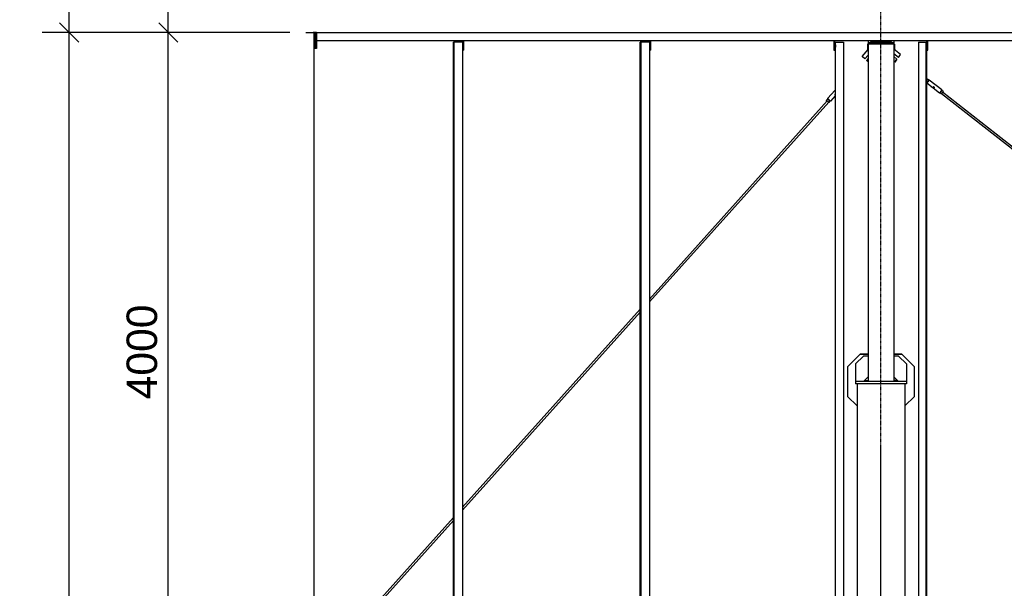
# Model space of a CAD drawing. Extents: x 64716 to 7565828, y -160732 to 5881792.
# Tile 144 of 160: x 265353 to 271515, y 15958 to 19517. Entities that reach past the tile are written whole.
import ezdxf

# ---------------------------------------------------------------- set-up
doc = ezdxf.new("R2010")
doc.units = 0
doc.header["$MEASUREMENT"] = 0
doc.set_wipeout_variables(frame=1)
doc.linetypes.add('DXK_LINE_DOT3', pattern=[5.9187, 2.979, -0.9799, 0.9799, -0.9799])
doc.styles.add('ARIAL', font='arial.ttf')

# ---------------------------------------------------------------- blocks, each defined once
blk = doc.blocks.new('ReferenceModel-137597154-18968 - 1303')
at = {"color": 253, "linetype": 'Continuous'}
for p, q in [((3850, 5799.9), (3850, 2200.1)), ((4150, 5799.9), (4150, 2200.1))]:
    blk.add_line(p, q, dxfattribs=at)
blk = doc.blocks.new('ReferenceModel-137597154-19275 - 1303')
at = {"color": 253, "linetype": 'Continuous'}
for p, q in [((3890, 5974.9), (3840, 5924.9)), ((3840, 5924.9), (3840, 5814.9)), ((3920, 5974.9), (3890, 5974.9)), ((3920, 5974.9), (3920, 5844.9)), ((3920, 5844.9), (3890, 5814.9))]:
    blk.add_line(p, q, dxfattribs=at)
blk = doc.blocks.new('GridLine-137597154-5439 - 1303')
at = {"color": 4, "linetype": 'DXK_LINE_DOT3'}
blk.add_line((4000, -1500), (4000, 17500), dxfattribs=at)
blk = doc.blocks.new('ReferenceModel-137597154-18992 - 1303')
at = {"color": 253, "linetype": 'Continuous'}
for p, q in [((3920, 7950), (3920, 7935)), ((3932.2, 7950), (3932.4, 7949.1)), ((4067.8, 7950), (4067.6, 7949.1)), ((4080, 7950), (4080, 7935)), ((4080, 7935), (3920, 7935)), ((3932.4, 7949.1), (3933.1, 7947.7)), ((3933.1, 7947.7), (3934, 7946.4)), ((3934, 7946.4), (3935.1, 7945.3)), ((3936.3, 7944.3), (3935.1, 7945.3)), ((3937.6, 7943.5), (3936.3, 7944.3)), ((3939.1, 7943), (3937.6, 7943.5)), ((3940.6, 7942.6), (3939.1, 7943)), ((3940.6, 7942.6), (3942.2, 7942.5)), ((4057.8, 7942.5), (3942.2, 7942.5)), ((4057.8, 7942.5), (4059.4, 7942.6)), ((4060.9, 7943), (4059.4, 7942.6)), ((4062.3, 7943.5), (4060.9, 7943)), ((4063.7, 7944.3), (4062.3, 7943.5)), ((4064.9, 7945.3), (4063.7, 7944.3)), ((4066, 7946.4), (4064.9, 7945.3)), ((4066.9, 7947.7), (4066, 7946.4)), ((4067.6, 7949.1), (4066.9, 7947.7))]:
    blk.add_line(p, q, dxfattribs=at)
blk = doc.blocks.new('ReferenceModel-137597154-19256 - 1303')
at = {"color": 253, "linetype": 'Continuous'}
for p, q in [((3920, 7927), (3915.7, 7927)), ((3915.7, 7927), (3915.7, 7887.9))]:
    blk.add_line(p, q, dxfattribs=at)
blk = doc.blocks.new('ReferenceModel-137597154-10428 - 1303')
at = {"color": 253, "linetype": 'Continuous'}
for p, q in [((450, 8000), (450, 7900)), ((458, 8000), (450, 8000)), ((458, 8000), (458, 7900)), ((458, 7900), (450, 7900)), ((3920, 7927), (3915.7, 7927)), ((3915.7, 7927), (3915.7, 7887.9)), ((4084.2, 7927), (4080, 7927)), ((4084.2, 7927), (4084.2, 7892.7))]:
    blk.add_line(p, q, dxfattribs=at)
blk = doc.blocks.new('ReferenceModel-137597154-18977 - 1303')
at = {"color": 253, "linetype": 'Continuous'}
for p, q in [((3706, 7950), (3706, 7890)), ((3712, 7890), (3712, 7950)), ((3706, 7890), (3712, 7890))]:
    blk.add_line(p, q, dxfattribs=at)
blk = doc.blocks.new('ReferenceModel-137597154-19273 - 1303')
at = {"color": 253, "linetype": 'Continuous'}
for p, q in [((4080, 5974.9), (4080, 5844.9)), ((4110, 5974.9), (4080, 5974.9)), ((4110, 5974.9), (4160, 5924.9)), ((4160, 5924.9), (4160, 5814.9)), ((4080, 5844.9), (4110, 5814.9))]:
    blk.add_line(p, q, dxfattribs=at)
blk = doc.blocks.new('ReferenceModel-137597154-18979 - 1303')
at = {"color": 253, "linetype": 'Continuous'}
for p, q in [((4288, 7890), (4288, 7950)), ((4294, 7890), (4294, 7950)), ((4288, 7890), (4294, 7890))]:
    blk.add_line(p, q, dxfattribs=at)
blk = doc.blocks.new('ReferenceModel-137597154-27547 - 1303')
at = {"color": 253, "linetype": 'Continuous'}
for p, q in [((466, 8000), (8984, 8000)), ((466, 7995.5), (466, 7954.5)), ((466, 7950), (8984, 7950))]:
    blk.add_line(p, q, dxfattribs=at)
blk = doc.blocks.new('ReferenceModel-137597154-19247 - 1303')
at = {"color": 253, "linetype": 'Continuous'}
for p, q in [((3920, 7935), (3920, 7927)), ((4080, 7927), (3920, 7927)), ((4080, 7935), (4080, 7927))]:
    blk.add_line(p, q, dxfattribs=at)
blk = doc.blocks.new('ReferenceModel-137597154-19048 - 1303')
at = {"color": 253, "linetype": 'Continuous'}
for p, q in [((3663.9, 7571.3), (2551.1, 6331.4)), ((3672.7, 7563.2), (2551.1, 6313.4)), ((3672.7, 7563.2), (3672.7, 7563.2)), ((3672.7, 7563.2), (3672.7, 7563.2)), ((2493.7, 6267.5), (1381.4, 5028)), ((2493.7, 6249.5), (1381.4, 5010)), ((1324, 4964), (530.6, 4080)), ((1324, 4946), (546.8, 4080))]:
    blk.add_line(p, q, dxfattribs=at)
blk = doc.blocks.new('ReferenceModel-137597154-19254 - 1303')
at = {"color": 253, "linetype": 'Continuous'}
for p, q in [((4160, 5814.9), (3840, 5814.9)), ((3840, 5814.9), (3840, 5799.9)), ((4160, 5799.9), (3840, 5799.9)), ((4160, 5814.9), (4160, 5799.9))]:
    blk.add_line(p, q, dxfattribs=at)
blk = doc.blocks.new('ReferenceModel-137597154-18947 - 1303')
at = {"color": 253, "linetype": 'Continuous'}
for p, q in [((3870.2, 5987.1), (3790.2, 5907.1)), ((3870.2, 5986.9), (3790.2, 5906.9)), ((3920, 5987.1), (3870.2, 5987.1)), ((3870.2, 5987.1), (3870.2, 5986.9)), ((3870.2, 5986.9), (3920, 5986.9)), ((3790.2, 5907.1), (3790.2, 5906.9)), ((3790.2, 5906.9), (3790.2, 5721.9)), ((3897.2, 5822.2), (3920, 5822.2)), ((3850, 5662.2), (3790.2, 5721.9))]:
    blk.add_line(p, q, dxfattribs=at)
blk = doc.blocks.new('ReferenceModel-137597154-18948 - 1303')
at = {"color": 253, "linetype": 'Continuous'}
for p, q in [((4129.7, 5987.1), (4080, 5987.1)), ((4129.7, 5986.9), (4080, 5987)), ((4080, 5986.9), (4129.7, 5986.9)), ((4209.7, 5907.1), (4129.7, 5987.1)), ((4129.7, 5987.1), (4129.7, 5986.9)), ((4129.7, 5987.1), (4129.7, 5986.9)), ((4209.7, 5906.9), (4129.7, 5986.9)), ((4209.7, 5721.9), (4209.7, 5907.1)), ((4102.5, 5822.4), (4080, 5822.4)), ((4209.7, 5721.9), (4150, 5662.2))]:
    blk.add_line(p, q, dxfattribs=at)
blk = doc.blocks.new('ReferenceModel-137597154-18969 - 1303')
at = {"color": 253, "linetype": 'Continuous'}
for q in [(4080, 7927), (4084.2, 7892.7)]:
    blk.add_line((4084.2, 7927), q, dxfattribs=at)
blk = doc.blocks.new('ReferenceModel-137597154-18975 - 1303')
at = {"color": 253, "linetype": 'Continuous'}
for p, q in [((2551, 7950), (2551, 7940)), ((2557, 7950), (2557, 7890)), ((2551.1, 7890), (2557, 7890))]:
    blk.add_line(p, q, dxfattribs=at)
blk = doc.blocks.new('ReferenceModel-137597154-19001 - 1303')
at = {"color": 253, "linetype": 'Continuous'}
for p, q in [((458, 8000), (458, 7900)), ((466, 8000), (458, 8000)), ((466, 8000), (466, 7900)), ((466, 7900), (458, 7900))]:
    blk.add_line(p, q, dxfattribs=at)
blk = doc.blocks.new('ReferenceModel-137597154-19011 - 1303')
at = {"color": 253, "linetype": 'Continuous'}
for p, q in [((3714.1, 7940), (3766.1, 7940)), ((3714.1, 7940), (3714.1, 4070)), ((3714.7, 7921.2), (3714.6, 7920.7)), ((3714.6, 7920.7), (3714.6, 7920)), ((3714.6, 7920), (3714.6, 7919.1)), ((3714.6, 7919.1), (3714.6, 7918.2)), ((3714.6, 7918.2), (3714.6, 7917.2)), ((3714.6, 7917.2), (3714.6, 7916.1)), ((3714.6, 7916.1), (3714.6, 7915)), ((3714.9, 7915), (3714.6, 7915)), ((3714.9, 7915), (3714.6, 7915)), ((3714.6, 7913.9), (3714.6, 7915)), ((3714.6, 7913.9), (3714.6, 7912.8)), ((3714.6, 7912.8), (3714.6, 7911.8)), ((3714.6, 7911.8), (3714.6, 7910.9)), ((3714.6, 7910.9), (3714.6, 7910.1)), ((3714.6, 7910.1), (3714.6, 7909.3)), ((3714.6, 7909.3), (3714.7, 7908.8)), ((3714.7, 7922), (3714.7, 7921.9)), ((3714.7, 7922), (3714.7, 7921.9)), ((3714.7, 7921.9), (3714.8, 7921.7)), ((3714.7, 7921.9), (3714.7, 7921.7)), ((3714.7, 7921.7), (3714.7, 7921.2)), ((3714.7, 7908.8), (3714.7, 7908.3)), ((3714.7, 7908.3), (3714.7, 7908.1)), ((3714.8, 7908.3), (3714.7, 7908.1)), ((3714.7, 7908.1), (3714.7, 7908)), ((3714.7, 7908.1), (3714.7, 7908)), ((3714.8, 7921.7), (3714.8, 7921.2)), ((3714.8, 7921.2), (3714.8, 7920.7)), ((3714.8, 7920.7), (3714.8, 7920)), ((3714.8, 7920), (3714.8, 7919.1)), ((3714.8, 7919.1), (3714.9, 7918.2)), ((3714.9, 7911.8), (3714.8, 7910.9)), ((3714.8, 7910.9), (3714.8, 7910.1)), ((3714.8, 7910.1), (3714.8, 7909.3)), ((3714.8, 7909.3), (3714.8, 7908.8)), ((3714.8, 7908.8), (3714.8, 7908.3)), ((3714.9, 7918.2), (3714.9, 7917.2)), ((3714.9, 7917.2), (3714.9, 7916.1)), ((3714.9, 7916.1), (3714.9, 7915)), ((3714.9, 7915), (3714.9, 7913.9)), ((3714.9, 7913.9), (3714.9, 7912.8)), ((3714.9, 7912.8), (3714.9, 7911.8)), ((3715.5, 7921.2), (3715.4, 7920.7)), ((3715.4, 7920.7), (3715.4, 7920)), ((3715.4, 7920), (3715.4, 7919.1)), ((3715.4, 7919.1), (3715.4, 7918.2)), ((3715.4, 7918.2), (3715.4, 7917.2)), ((3715.4, 7917.2), (3715.4, 7916.1)), ((3715.4, 7916.1), (3715.4, 7915)), ((3715.7, 7915), (3715.4, 7915)), ((3715.7, 7915), (3715.4, 7915)), ((3715.4, 7915), (3715.4, 7913.9)), ((3715.4, 7913.9), (3715.4, 7912.8)), ((3715.4, 7912.8), (3715.4, 7911.8)), ((3715.4, 7911.8), (3715.4, 7910.9)), ((3715.4, 7910.9), (3715.4, 7910.1)), ((3715.4, 7910.1), (3715.4, 7909.3)), ((3715.4, 7909.3), (3715.5, 7908.8)), ((3715.5, 7922), (3715.5, 7921.9)), ((3715.5, 7922), (3715.5, 7921.9)), ((3715.5, 7921.9), (3715.6, 7921.7)), ((3715.5, 7921.9), (3715.5, 7921.7)), ((3715.5, 7921.7), (3715.5, 7921.2)), ((3715.5, 7908.8), (3715.5, 7908.3)), ((3715.5, 7908.3), (3715.5, 7908.1)), ((3715.6, 7908.3), (3715.5, 7908.1)), ((3715.5, 7908.1), (3715.5, 7908)), ((3715.5, 7908.1), (3715.5, 7908)), ((3715.6, 7921.7), (3715.6, 7921.2)), ((3715.6, 7921.2), (3715.6, 7920.7)), ((3715.6, 7920.7), (3715.6, 7920)), ((3715.6, 7920), (3715.6, 7919.1)), ((3715.6, 7919.1), (3715.7, 7918.2)), ((3715.7, 7911.8), (3715.6, 7910.9)), ((3715.6, 7910.9), (3715.6, 7910.1)), ((3715.6, 7910.1), (3715.6, 7909.3)), ((3715.6, 7909.3), (3715.6, 7908.8)), ((3715.6, 7908.8), (3715.6, 7908.3)), ((3715.7, 7918.2), (3715.7, 7917.2)), ((3715.7, 7917.2), (3715.7, 7916.1)), ((3715.7, 7916.1), (3715.7, 7915)), ((3715.7, 7915), (3715.7, 7913.9)), ((3715.7, 7913.9), (3715.7, 7912.8)), ((3715.7, 7912.8), (3715.7, 7911.8)), ((3716.1, -440), (3716.1, 7940)), ((3766.1, 7940), (3766.1, -440)), ((3714.1, 3930), (3714.1, -440)), ((3714.7, -408.8), (3714.6, -409.3)), ((3714.6, -409.3), (3714.6, -410)), ((3714.6, -410), (3714.6, -410.9)), ((3714.6, -410.9), (3714.6, -411.8)), ((3714.6, -411.8), (3714.6, -412.8)), ((3714.6, -412.8), (3714.6, -413.9)), ((3714.6, -413.9), (3714.6, -415)), ((3714.6, -415), (3714.6, -416.1)), ((3714.6, -416.1), (3714.6, -417.2)), ((3714.6, -417.2), (3714.6, -418.2)), ((3714.6, -418.2), (3714.6, -419.1)), ((3714.6, -419.1), (3714.6, -419.9)), ((3714.6, -419.9), (3714.6, -420.7)), ((3714.6, -420.7), (3714.7, -421.2)), ((3714.7, -408), (3714.7, -408.1)), ((3714.7, -408), (3714.7, -408.1)), ((3714.7, -408.1), (3714.8, -408.3)), ((3714.7, -408.1), (3714.7, -408.3)), ((3714.7, -408.3), (3714.7, -408.8)), ((3714.7, -421.2), (3714.7, -421.7)), ((3714.7, -421.7), (3714.7, -421.9)), ((3714.8, -421.7), (3714.7, -421.9)), ((3714.7, -421.9), (3714.7, -422)), ((3714.7, -421.9), (3714.7, -422)), ((3714.8, -408.3), (3714.8, -408.8)), ((3714.8, -408.8), (3714.8, -409.3)), ((3714.8, -409.3), (3714.8, -410)), ((3714.8, -410), (3714.8, -410.9)), ((3714.8, -410.9), (3714.9, -411.8)), ((3714.9, -418.2), (3714.8, -419.1)), ((3714.8, -419.1), (3714.8, -419.9)), ((3714.8, -419.9), (3714.8, -420.7)), ((3714.8, -420.7), (3714.8, -421.2)), ((3714.8, -421.2), (3714.8, -421.7)), ((3714.9, -411.8), (3714.9, -412.8)), ((3714.9, -412.8), (3714.9, -413.9)), ((3714.9, -413.9), (3714.9, -415)), ((3714.9, -415), (3714.9, -416.1)), ((3714.9, -416.1), (3714.9, -417.2)), ((3714.9, -417.2), (3714.9, -418.2)), ((3715.5, -408.8), (3715.4, -409.3)), ((3715.4, -409.3), (3715.4, -410)), ((3715.4, -410), (3715.4, -410.9)), ((3715.4, -410.9), (3715.4, -411.8)), ((3715.4, -411.8), (3715.4, -412.8)), ((3715.4, -412.8), (3715.4, -413.9)), ((3715.4, -413.9), (3715.4, -415)), ((3715.4, -415), (3715.4, -416.1)), ((3715.4, -416.1), (3715.4, -417.2)), ((3715.4, -417.2), (3715.4, -418.2)), ((3715.4, -418.2), (3715.4, -419.1)), ((3715.4, -419.1), (3715.4, -419.9)), ((3715.4, -419.9), (3715.4, -420.7)), ((3715.4, -420.7), (3715.5, -421.2)), ((3715.5, -408), (3715.5, -408.1)), ((3715.5, -408), (3715.5, -408.1)), ((3715.5, -408.1), (3715.6, -408.3)), ((3715.5, -408.1), (3715.5, -408.3)), ((3715.5, -408.3), (3715.5, -408.8)), ((3715.5, -421.2), (3715.5, -421.7)), ((3715.5, -421.7), (3715.5, -421.9)), ((3715.6, -421.7), (3715.5, -421.9)), ((3715.5, -421.9), (3715.5, -422)), ((3715.5, -421.9), (3715.5, -422)), ((3715.6, -408.3), (3715.6, -408.8)), ((3715.6, -408.8), (3715.6, -409.3)), ((3715.6, -409.3), (3715.6, -410)), ((3715.6, -410), (3715.6, -410.9)), ((3715.6, -410.9), (3715.7, -411.8)), ((3715.7, -418.2), (3715.6, -419.1)), ((3715.6, -419.1), (3715.6, -419.9)), ((3715.6, -419.9), (3715.6, -420.7)), ((3715.6, -420.7), (3715.6, -421.2)), ((3715.6, -421.2), (3715.6, -421.7)), ((3715.7, -411.8), (3715.7, -412.8)), ((3715.7, -412.8), (3715.7, -413.9)), ((3715.7, -413.9), (3715.7, -415)), ((3715.7, -415), (3715.7, -416.1)), ((3715.7, -416.1), (3715.7, -417.2)), ((3715.7, -417.2), (3715.7, -418.2)), ((3714.1, -440), (3766.1, -440))]:
    blk.add_line(p, q, dxfattribs=at)
blk = doc.blocks.new('ReferenceModel-137597154-19049 - 1303')
at = {"color": 253, "linetype": 'Continuous'}
for p, q in [((3665.9, 7582.9), (3659.1, 7575.5)), ((3665.7, 7586.4), (3714.1, 7639.7)), ((3665.8, 7586.4), (3665.7, 7586.4)), ((3665.7, 7586.4), (3665.9, 7582.9)), ((3666.1, 7586.1), (3665.8, 7586.4)), ((3665.9, 7582.9), (3665.9, 7582.9)), ((3666.2, 7582.6), (3665.9, 7582.9)), ((3666.7, 7585.6), (3666.1, 7586.1)), ((3666.6, 7582.3), (3666.2, 7582.6)), ((3667.2, 7581.7), (3666.6, 7582.3)), ((3667.4, 7585), (3666.7, 7585.6)), ((3668, 7581.1), (3667.2, 7581.7)), ((3668.4, 7584.1), (3667.4, 7585)), ((3668.9, 7580.3), (3668, 7581.1)), ((3669.5, 7583.2), (3668.4, 7584.1)), ((3669.9, 7579.4), (3668.9, 7580.3)), ((3670.7, 7582.1), (3669.5, 7583.2)), ((3672, 7580.9), (3670.7, 7582.1)), ((3673.4, 7579.6), (3672, 7580.9)), ((3714.1, 7602.6), (3684.2, 7569.6)), ((3714, 7613.8), (3710.3, 7613.7)), ((3713.3, 7613.7), (3710.3, 7613.7)), ((3710.7, 7611.3), (3710.5, 7610.6)), ((3710.5, 7610.6), (3710.5, 7609.9)), ((3710.5, 7609.9), (3710.5, 7609.2)), ((3710.5, 7609.2), (3710.7, 7608.5)), ((3711, 7612), (3710.7, 7611.3)), ((3710.9, 7608.8), (3710.7, 7608.8)), ((3710.7, 7608.5), (3711.1, 7608)), ((3711.4, 7608.9), (3710.9, 7608.8)), ((3711.5, 7612.6), (3711, 7612)), ((3711.1, 7608), (3711.5, 7607.5)), ((3712, 7609.1), (3711.4, 7608.9)), ((3712, 7613.1), (3711.5, 7612.6)), ((3711.9, 7607.1), (3711.5, 7607.5)), ((3712.5, 7606.9), (3711.9, 7607.1)), ((3712.7, 7613.4), (3712, 7613.1)), ((3712.6, 7609.5), (3712, 7609.1)), ((3713.1, 7606.9), (3712.5, 7606.9)), ((3713.1, 7609.9), (3712.6, 7609.5)), ((3713.3, 7613.7), (3712.7, 7613.4)), ((3713.6, 7610.5), (3713.1, 7609.9)), ((3713.7, 7606.9), (3713.1, 7606.9)), ((3714, 7613.8), (3713.3, 7613.7)), ((3714.1, 7611), (3713.6, 7610.5)), ((3714.1, 7607.1), (3713.7, 7606.9)), ((3714.1, 7613.8), (3714, 7613.8)), ((3714.1, 7611.1), (3714.1, 7611)), ((3659.1, 7575.5), (3659.2, 7575.4)), ((3659.2, 7575.5), (3659.1, 7575.5)), ((3659.5, 7575.2), (3659.2, 7575.5)), ((3659.5, 7575.1), (3659.2, 7575.4)), ((3659.9, 7574.9), (3659.5, 7575.2)), ((3659.9, 7574.7), (3659.5, 7575.1)), ((3660.5, 7574.3), (3659.9, 7574.9)), ((3660.6, 7574.1), (3659.9, 7574.7)), ((3661.3, 7573.7), (3660.5, 7574.3)), ((3661.3, 7573.4), (3660.6, 7574.1)), ((3661, 7573.9), (3661, 7573.8)), ((3661.2, 7573.6), (3661, 7573.8)), ((3661, 7573.8), (3661, 7573.8)), ((3661, 7573.8), (3661, 7573.7)), ((3661.3, 7573.5), (3661, 7573.7)), ((3661.6, 7573.3), (3661.2, 7573.6)), ((3662.1, 7572.9), (3661.3, 7573.7)), ((3661.6, 7573.2), (3661.3, 7573.5)), ((3662.2, 7572.6), (3661.3, 7573.4)), ((3662, 7573), (3661.6, 7573.3)), ((3662, 7572.8), (3661.6, 7573.2)), ((3662.6, 7572.5), (3662, 7573)), ((3662.6, 7572.2), (3662, 7572.8)), ((3663.1, 7572), (3662.1, 7572.9)), ((3663.2, 7571.7), (3662.2, 7572.6)), ((3663.2, 7571.9), (3662.6, 7572.5)), ((3663.3, 7571.6), (3662.6, 7572.2)), ((3664.2, 7571.1), (3663.1, 7572)), ((3664, 7571.2), (3663.2, 7571.9)), ((3663.7, 7571.2), (3663.2, 7571.7)), ((3663.8, 7571.2), (3663.3, 7571.6)), ((3664.8, 7570.5), (3664, 7571.2)), ((3665.3, 7570), (3664.2, 7571.1)), ((3665.6, 7569.7), (3664.8, 7570.5)), ((3665, 7570), (3665, 7570)), ((3665.1, 7570), (3665, 7570)), ((3666.5, 7569), (3665.3, 7570)), ((3666.5, 7568.9), (3665.6, 7569.7)), ((3667.6, 7567.9), (3666.5, 7569)), ((3667.4, 7568.1), (3666.5, 7568.9)), ((3666.8, 7568.4), (3666.8, 7568.4)), ((3666.8, 7568.4), (3666.8, 7568.4)), ((3668.2, 7567.4), (3667.4, 7568.1)), ((3668.8, 7566.9), (3667.6, 7567.9)), ((3669, 7566.6), (3668.2, 7567.4)), ((3669.8, 7565.9), (3668.8, 7566.9)), ((3669.8, 7565.9), (3669, 7566.6)), ((3670.8, 7565), (3669.8, 7565.9)), ((3670.4, 7565.3), (3669.8, 7565.9)), ((3670.9, 7578.4), (3669.9, 7579.4)), ((3671, 7564.8), (3670.4, 7565.3)), ((3671.7, 7564.2), (3670.8, 7565)), ((3672.1, 7577.4), (3670.9, 7578.4)), ((3671, 7564.7), (3671, 7564.8)), ((3672.5, 7563.5), (3671.7, 7564.2)), ((3673.2, 7576.4), (3672.1, 7577.4)), ((3673.1, 7562.9), (3672.5, 7563.5)), ((3673.1, 7562.7), (3672.6, 7563.1)), ((3673.5, 7562.4), (3673.1, 7562.9)), ((3673.6, 7562.3), (3673.1, 7562.7)), ((3674.4, 7575.3), (3673.2, 7576.4)), ((3674.9, 7578.3), (3673.4, 7579.6)), ((3673.8, 7562.2), (3673.5, 7562.4)), ((3673.8, 7562.1), (3673.6, 7562.3)), ((3673.8, 7562.2), (3673.9, 7562.1)), ((3673.9, 7562.1), (3673.8, 7562.1)), ((3680.6, 7569.4), (3673.9, 7562.1)), ((3675.5, 7574.3), (3674.4, 7575.3)), ((3676.3, 7577), (3674.9, 7578.3)), ((3676.6, 7573.3), (3675.5, 7574.3)), ((3677.7, 7575.7), (3676.3, 7577)), ((3677.6, 7572.4), (3676.6, 7573.3)), ((3678.4, 7571.6), (3677.6, 7572.4)), ((3679.1, 7574.4), (3677.7, 7575.7)), ((3679.2, 7570.9), (3678.4, 7571.6)), ((3680.3, 7573.3), (3679.1, 7574.4)), ((3679.8, 7570.3), (3679.2, 7570.9)), ((3680.3, 7569.8), (3679.8, 7570.3)), ((3681.4, 7572.3), (3680.3, 7573.3)), ((3680.5, 7569.6), (3680.3, 7569.8)), ((3680.5, 7569.6), (3680.6, 7569.4)), ((3684.2, 7569.6), (3680.6, 7569.4)), ((3682.4, 7571.4), (3681.4, 7572.3)), ((3683.1, 7570.6), (3682.4, 7571.4)), ((3683.7, 7570.1), (3683.1, 7570.6)), ((3684.1, 7569.8), (3683.7, 7570.1)), ((3684.1, 7569.8), (3684.2, 7569.6))]:
    blk.add_line(p, q, dxfattribs=at)
blk = doc.blocks.new('ReferenceModel-137597154-19050 - 1303')
at = {"color": 253, "linetype": 'Continuous'}
for p, q in [((3881.7, 7849.9), (3920, 7892.7)), ((3898.7, 7834.5), (3881.6, 7849.9)), ((3881.7, 7849.9), (3881.6, 7849.9)), ((3881.7, 7849.9), (3881.6, 7849.9)), ((3898.8, 7834.6), (3881.7, 7849.9)), ((3898.8, 7834.6), (3898.7, 7834.5)), ((3898.8, 7834.6), (3898.7, 7834.5)), ((3898.8, 7834.6), (3920, 7858.2)), ((3920, 7837.3), (3909.2, 7825.2)), ((3909.2, 7825.2), (3909.1, 7825.2)), ((3920, 7815.4), (3909.1, 7825.2)), ((3909.2, 7825.2), (3909.1, 7825.2)), ((3920, 7815.6), (3909.2, 7825.2))]:
    blk.add_line(p, q, dxfattribs=at)
blk = doc.blocks.new('ReferenceModel-137597154-19054 - 1303')
at = {"color": 253, "linetype": 'Continuous'}
for p, q in [((4378.4, 7616.3), (4378.4, 7616.3)), ((5448.9, 6777.3), (4378.5, 7616.3)), ((5448.9, 6792.5), (4385.7, 7625.9)), ((6618.6, 5875.6), (5506.2, 6747.6)), ((6618.6, 5860.4), (5506.2, 6732.3)), ((7788.4, 4958.7), (6676, 5830.6)), ((7788.4, 4943.4), (6676, 5815.4)), ((8909.4, 4080), (7845.8, 4913.7)), ((8889.9, 4080), (7845.8, 4898.5))]:
    blk.add_line(p, q, dxfattribs=at)
blk = doc.blocks.new('ReferenceModel-137597154-19055 - 1303')
at = {"color": 253, "linetype": 'Continuous'}
for p, q in [((4288.2, 7704.2), (4287.4, 7703.1)), ((4289, 7705.1), (4288.2, 7704.2)), ((4289.6, 7705.9), (4289, 7705.1)), ((4290.1, 7706.5), (4289.6, 7705.9)), ((4290.5, 7706.9), (4290.1, 7706.5)), ((4290.7, 7707.2), (4290.5, 7706.9)), ((4290.8, 7707.2), (4290.7, 7707.2)), ((4298.7, 7701.1), (4290.8, 7707.2)), ((4286.5, 7702), (4285.9, 7701.1)), ((4286.4, 7685.3), (4285.9, 7685.8)), ((4286.5, 7685.4), (4286.4, 7685.3)), ((4286.4, 7685.3), (4286.9, 7681.8)), ((4287.4, 7703.1), (4286.5, 7702)), ((4286.7, 7685.8), (4286.5, 7685.4)), ((4287.1, 7686.3), (4286.7, 7685.8)), ((4287, 7682), (4286.9, 7681.8)), ((4326.5, 7651.3), (4286.9, 7681.8)), ((4287.3, 7682.4), (4287, 7682)), ((4287.6, 7686.9), (4287.1, 7686.3)), ((4287.7, 7683), (4287.3, 7682.4)), ((4288.2, 7687.8), (4287.6, 7686.9)), ((4288.4, 7683.8), (4287.7, 7683)), ((4289, 7688.7), (4288.2, 7687.8)), ((4289.1, 7684.9), (4288.4, 7683.8)), ((4289.8, 7689.8), (4289, 7688.7)), ((4290.1, 7686.1), (4289.1, 7684.9)), ((4290.7, 7691), (4289.8, 7689.8)), ((4291.1, 7687.4), (4290.1, 7686.1)), ((4291.6, 7692.2), (4290.7, 7691)), ((4292.2, 7688.9), (4291.1, 7687.4)), ((4292.6, 7693.4), (4291.6, 7692.2)), ((4293.4, 7690.4), (4292.2, 7688.9)), ((4293.5, 7694.7), (4292.6, 7693.4)), ((4294.5, 7691.9), (4293.4, 7690.4)), ((4294.5, 7695.9), (4293.5, 7694.7)), ((4295.3, 7697), (4294.5, 7695.9)), ((4295.7, 7693.5), (4294.5, 7691.9)), ((4296.2, 7698), (4295.3, 7697)), ((4296.9, 7695), (4295.7, 7693.5)), ((4296.9, 7699), (4296.2, 7698)), ((4297.5, 7699.7), (4296.9, 7699)), ((4298, 7696.4), (4296.9, 7695)), ((4298, 7700.4), (4297.5, 7699.7)), ((4298.4, 7700.8), (4298, 7700.4)), ((4299, 7697.7), (4298, 7696.4)), ((4298.6, 7701.1), (4298.4, 7700.8)), ((4298.7, 7701.1), (4298.6, 7701.1)), ((4302.2, 7701.6), (4298.7, 7701.1)), ((4300, 7698.9), (4299, 7697.7)), ((4300.7, 7699.8), (4300, 7698.9)), ((4301.4, 7700.6), (4300.7, 7699.8)), ((4301.8, 7701.2), (4301.4, 7700.6)), ((4302.1, 7701.5), (4301.8, 7701.2)), ((4302.2, 7701.6), (4302.1, 7701.5)), ((4381.3, 7640.4), (4302.2, 7701.6)), ((4326.5, 7651.3), (4314.7, 7660.5)), ((4326.4, 7657.3), (4326.2, 7656.7)), ((4326.2, 7656.7), (4326.2, 7656.1)), ((4326.2, 7656.1), (4326.3, 7655.5)), ((4326.3, 7655.5), (4326.6, 7654.9)), ((4326.6, 7657.8), (4326.4, 7657.3)), ((4366, 7620.7), (4326.5, 7651.3)), ((4327.1, 7658.2), (4326.6, 7657.8)), ((4326.6, 7654.9), (4326.9, 7654.4)), ((4326.9, 7654.4), (4327.4, 7653.8)), ((4327.6, 7658.6), (4327.1, 7658.2)), ((4328, 7653.3), (4327.4, 7653.8)), ((4327.4, 7653.8), (4327.9, 7653.3)), ((4328.3, 7658.9), (4327.6, 7658.6)), ((4328.6, 7652.9), (4327.9, 7653.3)), ((4328, 7658.8), (4328, 7658.4)), ((4328, 7658.4), (4328.2, 7657.9)), ((4328.6, 7652.9), (4328, 7653.3)), ((4328.2, 7657.9), (4328.5, 7657.3)), ((4328.9, 7659), (4328.3, 7658.9)), ((4328.5, 7657.3), (4328.9, 7656.8)), ((4329.2, 7652.6), (4328.6, 7652.9)), ((4332.7, 7659.5), (4328.9, 7659)), ((4329.6, 7659), (4328.9, 7659)), ((4328.9, 7656.8), (4329.4, 7656.2)), ((4329.9, 7652.4), (4329.2, 7652.6)), ((4329.9, 7655.8), (4329.4, 7656.2)), ((4332.7, 7659.5), (4329.6, 7659)), ((4330.4, 7658.9), (4329.6, 7659)), ((4330.5, 7655.3), (4329.9, 7655.8)), ((4330.5, 7652.3), (4329.9, 7652.4)), ((4331.1, 7658.6), (4330.4, 7658.9)), ((4331.1, 7655), (4330.5, 7655.3)), ((4331.1, 7652.3), (4330.5, 7652.3)), ((4331.7, 7658.2), (4331.1, 7658.6)), ((4331.8, 7654.8), (4331.1, 7655)), ((4331.7, 7652.5), (4331.1, 7652.3)), ((4332.2, 7657.7), (4331.7, 7658.2)), ((4332.2, 7652.8), (4331.7, 7652.5)), ((4332.4, 7654.6), (4331.8, 7654.8)), ((4332.2, 7657.7), (4332.6, 7657.1)), ((4332.6, 7653.2), (4332.2, 7652.8)), ((4332.9, 7654.6), (4332.4, 7654.6)), ((4332.6, 7657.1), (4333, 7656.4)), ((4332.9, 7653.8), (4332.6, 7653.2)), ((4333.1, 7654.7), (4332.9, 7654.6)), ((4333.1, 7654.4), (4332.9, 7653.8)), ((4333, 7656.4), (4333.1, 7655.8)), ((4333.1, 7655.8), (4333.2, 7655.1)), ((4333.2, 7655.1), (4333.1, 7654.4)), ((4369.5, 7621.1), (4366, 7620.7)), ((4366.1, 7620.8), (4366, 7620.7)), ((4366.4, 7621.2), (4366.1, 7620.8)), ((4366.9, 7621.9), (4366.4, 7621.2)), ((4367.5, 7622.7), (4366.9, 7621.9)), ((4368.3, 7623.7), (4367.5, 7622.7)), ((4369.2, 7624.9), (4368.3, 7623.7)), ((4370.2, 7626.3), (4369.2, 7624.9)), ((4369.6, 7621.2), (4369.5, 7621.1)), ((4377.4, 7615), (4369.5, 7621.1)), ((4369.8, 7621.6), (4369.6, 7621.2)), ((4370.2, 7622.1), (4369.8, 7621.6)), ((4371.3, 7627.7), (4370.2, 7626.3)), ((4370.7, 7622.7), (4370.2, 7622.1)), ((4371.3, 7623.6), (4370.7, 7622.7)), ((4372.5, 7629.3), (4371.3, 7627.7)), ((4372.1, 7624.5), (4371.3, 7623.6)), ((4372.9, 7625.6), (4372.1, 7624.5)), ((4373.7, 7630.8), (4372.5, 7629.3)), ((4373.8, 7626.8), (4372.9, 7625.6)), ((4374.9, 7632.4), (4373.7, 7630.8)), ((4374.7, 7628), (4373.8, 7626.8)), ((4375.6, 7629.2), (4374.7, 7628)), ((4376, 7633.9), (4374.9, 7632.4)), ((4376.6, 7630.5), (4375.6, 7629.2)), ((4377.1, 7635.3), (4376, 7633.9)), ((4377.5, 7631.7), (4376.6, 7630.5)), ((4378.2, 7636.6), (4377.1, 7635.3)), ((4377.5, 7615.1), (4377.4, 7615)), ((4377.5, 7615.1), (4377.4, 7615)), ((4378.4, 7632.8), (4377.5, 7631.7)), ((4377.7, 7615.5), (4377.5, 7615.1)), ((4377.7, 7615.3), (4377.5, 7615.1)), ((4378.1, 7616), (4377.7, 7615.5)), ((4378.1, 7615.8), (4377.7, 7615.3)), ((4378.6, 7616.6), (4378.1, 7616)), ((4378.5, 7616.3), (4378.1, 7615.8)), ((4379.1, 7637.7), (4378.2, 7636.6)), ((4379.2, 7633.8), (4378.4, 7632.8)), ((4379.2, 7617.5), (4378.6, 7616.6)), ((4379.9, 7638.7), (4379.1, 7637.7)), ((4380, 7634.8), (4379.2, 7633.8)), ((4380, 7618.4), (4379.2, 7617.5)), ((4379.5, 7617.7), (4379.5, 7617.7)), ((4379.6, 7617.7), (4379.6, 7617.6)), ((4379.6, 7617.7), (4379.6, 7617.7)), ((4380.3, 7618.8), (4379.8, 7618.2)), ((4379.8, 7618.2), (4379.8, 7618.1)), ((4380.5, 7639.5), (4379.9, 7638.7)), ((4380.6, 7635.5), (4380, 7634.8)), ((4380.8, 7619.5), (4380, 7618.4)), ((4380.9, 7619.5), (4380.3, 7618.8)), ((4380.9, 7640), (4380.5, 7639.5)), ((4381.1, 7636.2), (4380.6, 7635.5)), ((4381.7, 7620.7), (4380.8, 7619.5)), ((4381.2, 7640.4), (4380.9, 7640)), ((4381.5, 7620.4), (4380.9, 7619.5)), ((4381.1, 7619.6), (4381, 7619.5)), ((4381.5, 7636.6), (4381.1, 7636.2)), ((4381.1, 7619.5), (4381.1, 7619.5)), ((4381.3, 7640.4), (4381.2, 7640.4)), ((4381.3, 7640.4), (4381.8, 7636.9)), ((4381.7, 7636.9), (4381.5, 7636.6)), ((4382.1, 7621.2), (4381.5, 7620.4)), ((4381.8, 7636.9), (4381.7, 7636.9)), ((4382.6, 7621.9), (4381.7, 7620.7)), ((4389.7, 7630.8), (4381.8, 7636.9)), ((4382.8, 7622.1), (4382.1, 7621.2)), ((4383.6, 7623.1), (4382.6, 7621.9)), ((4383.6, 7623.1), (4382.8, 7622.1)), ((4384.5, 7624.4), (4383.6, 7623.1)), ((4384.3, 7624), (4383.6, 7623.1)), ((4385, 7624.9), (4384.3, 7624)), ((4385.5, 7625.6), (4384.5, 7624.4)), ((4385.6, 7625.7), (4385, 7624.9)), ((4386.3, 7626.7), (4385.5, 7625.6)), ((4386.3, 7626.5), (4385.6, 7625.7)), ((4386.3, 7626.3), (4385.9, 7625.7)), ((4386.2, 7626.3), (4385.9, 7625.8)), ((4386.8, 7627), (4386.2, 7626.3)), ((4387.2, 7627.7), (4386.3, 7626.7)), ((4387.1, 7627.4), (4386.3, 7626.3)), ((4386.8, 7627.2), (4386.3, 7626.5)), ((4387.3, 7627.8), (4386.8, 7627.2)), ((4387.3, 7627.6), (4386.8, 7627)), ((4387.9, 7628.4), (4387.1, 7627.4)), ((4387.9, 7628.7), (4387.2, 7627.7)), ((4387.6, 7628.3), (4387.3, 7627.8)), ((4387.6, 7628.1), (4387.3, 7627.6)), ((4387.9, 7628.6), (4387.6, 7628.3)), ((4387.9, 7628.5), (4387.6, 7628.1)), ((4388.5, 7629.4), (4387.9, 7628.7)), ((4388.5, 7629.2), (4387.9, 7628.4)), ((4388.1, 7628.8), (4387.9, 7628.6)), ((4388.1, 7628.7), (4387.9, 7628.5)), ((4388.1, 7628.9), (4388.1, 7628.9)), ((4388.1, 7628.8), (4388.1, 7628.8)), ((4388.1, 7628.8), (4388.1, 7628.7)), ((4389, 7630.1), (4388.5, 7629.4)), ((4389, 7629.9), (4388.5, 7629.2)), ((4389.4, 7630.5), (4389, 7630.1)), ((4389.4, 7630.4), (4389, 7629.9)), ((4389.6, 7630.8), (4389.4, 7630.5)), ((4389.6, 7630.7), (4389.4, 7630.4)), ((4389.7, 7630.8), (4389.6, 7630.7)), ((4389.7, 7630.8), (4389.6, 7630.8))]:
    blk.add_line(p, q, dxfattribs=at)
blk = doc.blocks.new('ReferenceModel-137597154-19057 - 1303')
at = {"color": 253, "linetype": 'Continuous'}
for p, q in [((4122.8, 7862.4), (4080, 7896)), ((4108.7, 7844.3), (4080, 7866.8)), ((4100, 7833.3), (4080, 7849)), ((4085.8, 7815.2), (4100, 7833.3)), ((4100.1, 7833.3), (4085.9, 7815.2)), ((4100.1, 7833.3), (4100, 7833.3)), ((4100.1, 7833.3), (4100, 7833.3)), ((4108.7, 7844.3), (4122.9, 7862.4)), ((4108.7, 7844.3), (4122.8, 7862.4)), ((4108.7, 7844.3), (4108.7, 7844.3)), ((4122.9, 7862.4), (4122.8, 7862.4)), ((4085.8, 7815.2), (4080, 7819.8)), ((4085.9, 7815.2), (4085.8, 7815.2)), ((4085.9, 7815.2), (4085.8, 7815.2))]:
    blk.add_line(p, q, dxfattribs=at)
blk = doc.blocks.new('ReferenceModel-137597154-19062 - 1303')
at = {"color": 253, "linetype": 'Continuous'}
for p, q in [((2493.8, 7940), (2493.7, 7940)), ((2493.7, 7940), (2493.7, -440)), ((2493.8, -440), (2493.8, 7940)), ((2493.9, 7940), (2493.8, 7940)), ((2494, 7940), (2493.9, 7940)), ((2494.3, 7940), (2494, 7940)), ((2494.6, 7940), (2494.3, 7940)), ((2495, 7940), (2494.6, 7940)), ((2495.5, 7940), (2495, 7940)), ((2496.1, 7940), (2495.5, 7940)), ((2496.1, -440), (2496.1, 7940)), ((2496.1, 7940), (2496.1, 7940)), ((2496.1, 7940), (2496.1, 7940)), ((2496.1, -440), (2496.1, 7940)), ((2551.1, 7940), (2496.1, 7940)), ((2496.1, 7940), (2496.1, -440)), ((2551.1, 7940), (2551.1, -440)), ((2493.8, -440), (2493.7, -440)), ((2493.8, -440), (2493.7, -440)), ((2493.9, -440), (2493.8, -440)), ((2494, -440), (2493.9, -440)), ((2494.3, -440), (2494, -440)), ((2494.6, -440), (2494.3, -440)), ((2495, -440), (2494.6, -440)), ((2495.5, -440), (2495, -440)), ((2496.1, -440), (2495.5, -440)), ((2496.1, -440), (2496.1, -440)), ((2496.1, -440), (2496.1, -440)), ((2551.1, -440), (2496.1, -440))]:
    blk.add_line(p, q, dxfattribs=at)
blk = doc.blocks.new('ReferenceModel-137597154-19097 - 1303')
at = {"color": 253, "linetype": 'Continuous'}
for p, q in [((4233.9, 7940), (4285.9, 7940)), ((4233.9, 7940), (4233.9, -440)), ((4283.9, -440), (4283.9, 7940)), ((4284.4, 7920), (4284.3, 7919.1)), ((4284.3, 7919.1), (4284.3, 7918.2)), ((4284.3, 7918.2), (4284.3, 7917.2)), ((4284.3, 7917.2), (4284.3, 7916.1)), ((4284.3, 7916.1), (4284.3, 7915)), ((4284.6, 7915), (4284.3, 7915)), ((4284.6, 7915), (4284.3, 7915)), ((4284.3, 7915), (4284.3, 7913.9)), ((4284.3, 7913.9), (4284.3, 7912.8)), ((4284.3, 7912.8), (4284.3, 7911.8)), ((4284.3, 7911.8), (4284.3, 7910.9)), ((4284.3, 7910.9), (4284.4, 7910.1)), ((4284.5, 7922), (4284.4, 7921.9)), ((4284.4, 7921.9), (4284.4, 7921.7)), ((4284.4, 7921.7), (4284.4, 7921.2)), ((4284.4, 7921.2), (4284.4, 7920.7)), ((4284.4, 7920.7), (4284.4, 7920)), ((4284.4, 7910.1), (4284.4, 7909.3)), ((4284.4, 7909.3), (4284.4, 7908.8)), ((4284.4, 7908.8), (4284.4, 7908.3)), ((4284.4, 7908.3), (4284.4, 7908.1)), ((4284.4, 7908.1), (4284.5, 7908)), ((4284.5, 7922), (4284.5, 7921.9)), ((4284.5, 7921.9), (4284.5, 7921.7)), ((4284.5, 7921.7), (4284.5, 7921.2)), ((4284.5, 7921.2), (4284.5, 7920.7)), ((4284.5, 7920.7), (4284.6, 7920)), ((4284.6, 7910.1), (4284.5, 7909.3)), ((4284.5, 7909.3), (4284.5, 7908.8)), ((4284.5, 7908.8), (4284.5, 7908.3)), ((4284.5, 7908.3), (4284.5, 7908.1)), ((4284.5, 7908.1), (4284.5, 7908)), ((4284.6, 7920), (4284.6, 7919.1)), ((4284.6, 7919.1), (4284.6, 7918.2)), ((4284.6, 7918.2), (4284.6, 7917.2)), ((4284.6, 7917.2), (4284.6, 7916.1)), ((4284.6, 7915), (4284.6, 7916.1)), ((4284.6, 7915), (4284.6, 7913.9)), ((4284.6, 7913.9), (4284.6, 7912.8)), ((4284.6, 7912.8), (4284.6, 7911.8)), ((4284.6, 7911.8), (4284.6, 7910.9)), ((4284.6, 7910.9), (4284.6, 7910.1)), ((4285.2, 7920), (4285.1, 7919.1)), ((4285.1, 7919.1), (4285.1, 7918.2)), ((4285.1, 7918.2), (4285.1, 7917.2)), ((4285.1, 7917.2), (4285.1, 7916.1)), ((4285.1, 7916.1), (4285.1, 7915)), ((4285.1, 7915), (4285.1, 7913.9)), ((4285.1, 7913.9), (4285.1, 7912.8)), ((4285.1, 7912.8), (4285.1, 7911.8)), ((4285.1, 7911.8), (4285.1, 7910.9)), ((4285.1, 7910.9), (4285.2, 7910.1)), ((4285.3, 7922), (4285.2, 7921.9)), ((4285.2, 7921.9), (4285.2, 7921.7)), ((4285.2, 7921.7), (4285.2, 7921.2)), ((4285.2, 7921.2), (4285.2, 7920.7)), ((4285.2, 7920.7), (4285.2, 7920)), ((4285.2, 7910.1), (4285.2, 7909.3)), ((4285.2, 7909.3), (4285.2, 7908.8)), ((4285.2, 7908.8), (4285.2, 7908.3)), ((4285.2, 7908.3), (4285.2, 7908.1)), ((4285.2, 7908.1), (4285.3, 7908)), ((4285.3, 7922), (4285.3, 7921.9)), ((4285.3, 7921.9), (4285.3, 7921.7)), ((4285.3, 7921.7), (4285.3, 7921.2)), ((4285.3, 7921.2), (4285.3, 7920.7)), ((4285.3, 7920.7), (4285.4, 7920)), ((4285.4, 7910.1), (4285.3, 7909.3)), ((4285.3, 7909.3), (4285.3, 7908.8)), ((4285.3, 7908.8), (4285.3, 7908.3)), ((4285.3, 7908.3), (4285.3, 7908.1)), ((4285.3, 7908.1), (4285.3, 7908)), ((4285.4, 7920), (4285.4, 7919.1)), ((4285.4, 7919.1), (4285.4, 7918.2)), ((4285.4, 7918.2), (4285.4, 7917.2)), ((4285.4, 7917.2), (4285.4, 7916.1)), ((4285.4, 7916.1), (4285.4, 7915)), ((4285.4, 7915), (4285.4, 7913.9)), ((4285.4, 7913.9), (4285.4, 7912.8)), ((4285.4, 7912.8), (4285.4, 7911.8)), ((4285.4, 7911.8), (4285.4, 7910.9)), ((4285.4, 7910.9), (4285.4, 7910.1)), ((4285.9, 7940), (4285.9, 4070)), ((4285.9, 3930), (4285.9, -440)), ((4284.4, -410), (4284.3, -410.9)), ((4284.3, -410.9), (4284.3, -411.8)), ((4284.3, -411.8), (4284.3, -412.8)), ((4284.3, -412.8), (4284.3, -413.9)), ((4284.3, -413.9), (4284.3, -415)), ((4284.6, -415), (4284.3, -415)), ((4284.6, -415), (4284.3, -415)), ((4284.3, -415), (4284.3, -416.1)), ((4284.3, -416.1), (4284.3, -417.2)), ((4284.3, -417.2), (4284.3, -418.2)), ((4284.3, -418.2), (4284.3, -419.1)), ((4284.3, -419.1), (4284.4, -419.9)), ((4284.5, -408), (4284.4, -408.1)), ((4284.4, -408.1), (4284.4, -408.3)), ((4284.4, -408.3), (4284.4, -408.8)), ((4284.4, -408.8), (4284.4, -409.3)), ((4284.4, -409.3), (4284.4, -410)), ((4284.4, -419.9), (4284.4, -420.7)), ((4284.4, -420.7), (4284.4, -421.2)), ((4284.4, -421.2), (4284.4, -421.7)), ((4284.4, -421.7), (4284.4, -421.9)), ((4284.4, -421.9), (4284.5, -422)), ((4284.5, -408), (4284.5, -408.1)), ((4284.5, -408.1), (4284.5, -408.3)), ((4284.5, -408.3), (4284.5, -408.8)), ((4284.5, -408.8), (4284.5, -409.3)), ((4284.5, -409.3), (4284.6, -410)), ((4284.6, -419.9), (4284.5, -420.7)), ((4284.5, -420.7), (4284.5, -421.2)), ((4284.5, -421.2), (4284.5, -421.7)), ((4284.5, -421.7), (4284.5, -421.9)), ((4284.5, -421.9), (4284.5, -422)), ((4284.6, -410), (4284.6, -410.9)), ((4284.6, -410.9), (4284.6, -411.8)), ((4284.6, -411.8), (4284.6, -412.8)), ((4284.6, -412.8), (4284.6, -413.9)), ((4284.6, -413.9), (4284.6, -415)), ((4284.6, -415), (4284.6, -416.1)), ((4284.6, -416.1), (4284.6, -417.2)), ((4284.6, -417.2), (4284.6, -418.2)), ((4284.6, -418.2), (4284.6, -419.1)), ((4284.6, -419.1), (4284.6, -419.9)), ((4285.2, -410), (4285.1, -410.9)), ((4285.1, -410.9), (4285.1, -411.8)), ((4285.1, -411.8), (4285.1, -412.8)), ((4285.1, -412.8), (4285.1, -413.9)), ((4285.1, -413.9), (4285.1, -415)), ((4285.4, -415), (4285.1, -415)), ((4285.4, -415), (4285.1, -415)), ((4285.1, -415), (4285.1, -416.1)), ((4285.1, -416.1), (4285.1, -417.2)), ((4285.1, -417.2), (4285.1, -418.2)), ((4285.1, -418.2), (4285.1, -419.1)), ((4285.1, -419.1), (4285.2, -419.9)), ((4285.3, -408), (4285.2, -408.1)), ((4285.2, -408.1), (4285.2, -408.3)), ((4285.2, -408.3), (4285.2, -408.8)), ((4285.2, -408.8), (4285.2, -409.3)), ((4285.2, -409.3), (4285.2, -410)), ((4285.2, -419.9), (4285.2, -420.7)), ((4285.2, -420.7), (4285.2, -421.2)), ((4285.2, -421.2), (4285.2, -421.7)), ((4285.2, -421.7), (4285.2, -421.9)), ((4285.2, -421.9), (4285.3, -422)), ((4285.3, -408), (4285.3, -408.1)), ((4285.3, -408.1), (4285.3, -408.3)), ((4285.3, -408.3), (4285.3, -408.8)), ((4285.3, -408.8), (4285.3, -409.3)), ((4285.3, -409.3), (4285.4, -410)), ((4285.4, -419.9), (4285.3, -420.7)), ((4285.3, -420.7), (4285.3, -421.2)), ((4285.3, -421.2), (4285.3, -421.7)), ((4285.3, -421.7), (4285.3, -421.9)), ((4285.3, -421.9), (4285.3, -422)), ((4285.4, -410), (4285.4, -410.9)), ((4285.4, -410.9), (4285.4, -411.8)), ((4285.4, -411.8), (4285.4, -412.8)), ((4285.4, -412.8), (4285.4, -413.9)), ((4285.4, -413.9), (4285.4, -415)), ((4285.4, -415), (4285.4, -416.1)), ((4285.4, -416.1), (4285.4, -417.2)), ((4285.4, -417.2), (4285.4, -418.2)), ((4285.4, -418.2), (4285.4, -419.1)), ((4285.4, -419.1), (4285.4, -419.9)), ((4233.9, -440), (4285.9, -440))]:
    blk.add_line(p, q, dxfattribs=at)
blk = doc.blocks.new('ReferenceModel-137597154-19255 - 1303')
at = {"color": 253, "linetype": 'Continuous'}
for p, q in [((3920, 7927), (3920, 5814.9)), ((4080, 7927), (4080, 5814.9))]:
    blk.add_line(p, q, dxfattribs=at)
blk = doc.blocks.new('ReferenceModel-137597154-27548 - 1303')
at = {"color": 253, "linetype": 'Continuous'}
for p, q in [((1324, -440), (1324, 7940)), ((1324.1, 7940), (1324, 7940)), ((1324, 7940), (1324, 7940)), ((1324, 7940), (1324, -440)), ((1324.3, 7940), (1324.1, 7940)), ((1324.5, 7940), (1324.3, 7940)), ((1324.9, 7940), (1324.5, 7940)), ((1325.3, 7940), (1324.9, 7940)), ((1325.8, 7940), (1325.3, 7940)), ((1326.3, 7940), (1325.8, 7940)), ((1326.4, 7940), (1326.3, 7940)), ((1326.4, 7940), (1326.3, 7940)), ((1326.3, -440), (1326.3, 7940)), ((1326.4, -440), (1326.4, 7940)), ((1381.4, 7940), (1326.4, 7940)), ((1326.4, 7940), (1326.4, -440)), ((1381.4, 7940), (1381.4, -440)), ((1324, -440), (1324, -440)), ((1324, -440), (1324, -440)), ((1324.1, -440), (1324, -440)), ((1324.3, -440), (1324.1, -440)), ((1324.5, -440), (1324.3, -440)), ((1324.9, -440), (1324.5, -440)), ((1325.3, -440), (1324.9, -440)), ((1325.8, -440), (1325.3, -440)), ((1326.3, -440), (1325.8, -440)), ((1326.4, -440), (1326.3, -440)), ((1326.4, -440), (1326.3, -440)), ((1381.4, -440), (1326.4, -440))]:
    blk.add_line(p, q, dxfattribs=at)
blk = doc.blocks.new('ReferenceModel-137597154-19278 - 1303')
at = {"color": 253, "linetype": 'Continuous'}
blk.add_line((4000, 4000), (4000, 5400), dxfattribs=at)
blk = doc.blocks.new('ReferenceModel-137597154-27545 - 1303')
at = {"color": 253, "linetype": 'Continuous'}
for p, q in [((1381, 7950), (1381, 7940)), ((1387, 7950), (1387, 7890)), ((1381.4, 7890), (1387, 7890))]:
    blk.add_line(p, q, dxfattribs=at)
blk = doc.blocks.new('ReferenceModel-137597154-27553 - 1303')
at = {"color": 253, "linetype": 'Continuous'}
for p, q in [((400, 8000), (445.5, 8000)), ((446.2, 8000), (445.5, 8000)), ((447.5, 8000), (446.9, 8000)), ((448.1, 8000), (447.5, 8000)), ((448.7, 8000), (448.1, 8000)), ((449.1, 8000), (448.7, 8000)), ((449.5, 8000), (449.1, 8000)), ((449.8, 8000), (449.5, 8000)), ((449.9, 8000), (449.8, 8000)), ((450, 8000), (449.9, 8000)), ((450, 7900), (450, -400)), ((400, -500), (445.5, -500)), ((446.2, -500), (445.5, -500)), ((447.5, -500), (446.9, -500)), ((448.1, -500), (447.5, -500)), ((448.7, -500), (448.1, -500)), ((449.1, -500), (448.7, -500)), ((449.5, -500), (449.1, -500)), ((449.8, -500), (449.5, -500)), ((449.9, -500), (449.8, -500)), ((450, -500), (449.9, -500))]:
    blk.add_line(p, q, dxfattribs=at)
blk = doc.blocks.new('StraightDimension-137597154-5085 - 1303')
at = {"color": 174, "linetype": 'Continuous'}
for p, q in [((-1020.7, 7940), (-1140.7, 8060)), ((300.2, 8000), (-1250.7, 8000)), ((-1080.7, -499.6), (-1080.7, 8000)), ((-1140.7, -439.6), (-1020.7, -559.6)), ((300.2, -499.6), (-1250.7, -499.6))]:
    blk.add_line(p, q, dxfattribs=at)
at = {"color": 0}
blk.add_wipeout([(-1110.7, 4086.7), (-1390.7, 4086.7), (-1390.7, 3413.7), (-1110.7, 3413.7)], dxfattribs=at)
at = {"color": 96, "style": 'ARIAL'}
blk.add_text('8500', height=191.02, rotation=90.00021, dxfattribs=at).set_placement((-1150.7, 3453.7))
blk = doc.blocks.new('StraightDimension-137597154-5035 - 1303')
at = {"color": 174, "linetype": 'Continuous'}
for p, q in [((-400.8, 11940), (-520.8, 12060)), ((3900, 12000), (-630.8, 12000)), ((-460.8, 8000), (-460.8, 12000)), ((-520.8, 8060), (-400.8, 7940)), ((300.2, 8000), (-630.8, 8000))]:
    blk.add_line(p, q, dxfattribs=at)
at = {"color": 0}
blk.add_wipeout([(-490.8, 10336.5), (-770.8, 10336.5), (-770.8, 9663.5), (-490.8, 9663.5)], dxfattribs=at)
at = {"color": 96, "style": 'ARIAL'}
blk.add_text('4000', height=191.02, rotation=90.00021, dxfattribs=at).set_placement((-530.8, 9703.5))
blk = doc.blocks.new('StraightDimension-137597154-5045 - 1303')
at = {"color": 174, "linetype": 'Continuous'}
for p, q in [((-400.8, 7940), (-520.8, 8060)), ((300.2, 8000), (-630.8, 8000)), ((-460.8, 4000), (-460.8, 8000)), ((-520.8, 4060), (-400.8, 3940)), ((3900, 4000), (-630.8, 4000))]:
    blk.add_line(p, q, dxfattribs=at)
at = {"color": 0}
blk.add_wipeout([(-490.8, 6336.5), (-770.8, 6336.5), (-770.8, 5663.5), (-490.8, 5663.5)], dxfattribs=at)
at = {"color": 96, "style": 'ARIAL'}
blk.add_text('4000', height=191.02, rotation=90.00021, dxfattribs=at).set_placement((-530.8, 5703.5))
blk = doc.blocks.new('StraightDimension-137597154-5063 - 1303')
at = {"color": 174, "linetype": 'Continuous'}
for p, q in [((-1080.7, 8000), (-1080.7, 16500)), ((-1140.7, 8060), (-1020.7, 7940)), ((300.2, 8000), (-1250.7, 8000))]:
    blk.add_line(p, q, dxfattribs=at)

msp = doc.modelspace()

# ---------------------------------------------------------------- block references
at = {"rotation": 360}
for name in ['GridLine-137597154-5439 - 1303', 'StraightDimension-137597154-5085 - 1303', 'ReferenceModel-137597154-27553 - 1303', 'ReferenceModel-137597154-10428 - 1303', 'ReferenceModel-137597154-19001 - 1303', 'ReferenceModel-137597154-27547 - 1303', 'ReferenceModel-137597154-27548 - 1303', 'ReferenceModel-137597154-27545 - 1303', 'ReferenceModel-137597154-19062 - 1303', 'ReferenceModel-137597154-18975 - 1303', 'ReferenceModel-137597154-18977 - 1303', 'ReferenceModel-137597154-19011 - 1303', 'ReferenceModel-137597154-19256 - 1303', 'ReferenceModel-137597154-18992 - 1303', 'ReferenceModel-137597154-19247 - 1303', 'ReferenceModel-137597154-19255 - 1303', 'ReferenceModel-137597154-18969 - 1303', 'ReferenceModel-137597154-19097 - 1303', 'ReferenceModel-137597154-18979 - 1303', 'ReferenceModel-137597154-19050 - 1303', 'ReferenceModel-137597154-19057 - 1303', 'ReferenceModel-137597154-19055 - 1303', 'ReferenceModel-137597154-19049 - 1303', 'ReferenceModel-137597154-19054 - 1303', 'ReferenceModel-137597154-19048 - 1303', 'ReferenceModel-137597154-18947 - 1303', 'ReferenceModel-137597154-19275 - 1303', 'ReferenceModel-137597154-18948 - 1303', 'ReferenceModel-137597154-19273 - 1303', 'ReferenceModel-137597154-19254 - 1303', 'ReferenceModel-137597154-18968 - 1303', 'ReferenceModel-137597154-19278 - 1303']:
    msp.add_blockref(name, (266743.3, 11436.8), dxfattribs=at)

# ---------------------------------------------------------------- next in the draw order: block references
msp.add_blockref('StraightDimension-137597154-5035 - 1303', (266743.3, 11436.8), dxfattribs=at)

# ---------------------------------------------------------------- next in the draw order: block references
msp.add_blockref('StraightDimension-137597154-5045 - 1303', (266743.3, 11436.8), dxfattribs=at)

# ---------------------------------------------------------------- next in the draw order: block references
msp.add_blockref('StraightDimension-137597154-5063 - 1303', (266743.3, 11436.8), dxfattribs=at)

doc.saveas('drawing.dxf')
